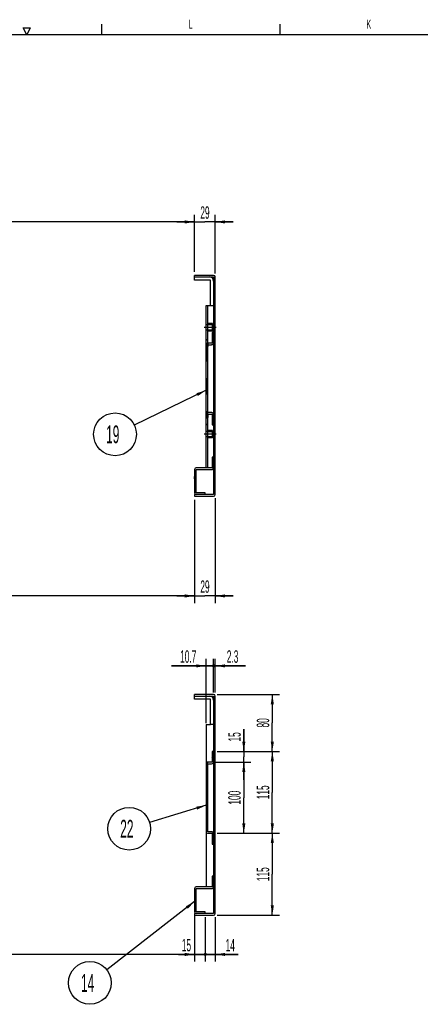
# Model space of a CAD drawing. Header units: millimetres. Extents: x 0 to 839, y 0 to 593.
# Tile 7 of 11: x 208 to 320, y 312 to 588. Entities that reach past the tile are written whole.
import ezdxf

# ---------------------------------------------------------------- set-up
doc = ezdxf.new("R2010")
doc.units = ezdxf.units.MM
doc.header["$LTSCALE"] = 46.255
doc.linetypes.add('CENTER', pattern=[0.6, 0.375, -0.075, 0.075, -0.075])
doc.linetypes.add('HIDDEN', pattern=[0.2, 0.1, -0.1])
doc.layers.get('0').update_dxf_attribs({"linetype": 'CONTINUOUS'})
for name, color, linetype in [('02___PRT_ALL_AXES', 7, 'CONTINUOUS'), ('3_DATUM_AXES', 7, 'CONTINUOUS'), ('ALL_AXIS', 7, 'CONTINUOUS'), ('ALL_ROUND', 7, 'CONTINUOUS'), ('DEFAULT_2', 8, 'HIDDEN')]:
    doc.layers.add(name, color=color, linetype=linetype)
doc.styles.get("Standard").update_dxf_attribs({"font": 'txt', "width": 0.5})
doc.styles.add('TEXTSTYLE_2', font='txt', dxfattribs={"width": 0.6})
doc.dimstyles.new('DIMSTYLE_4', dxfattribs={"dimtxt": 3.5, "dimasz": 2.76, "dimexe": 2, "dimexo": 1, "dimgap": 0.875, "dimtad": 1, "dimdec": 3, "dimlfac": 5, "dimdsep": 46, "dimtxsty": 'Standard', "dimblk": '_FILLED', "dimblk1": '_FILLED', "dimblk2": '_FILLED', "dimcen": 0.09, "dimadec": 3, "dimazin": 2, "dimtp": 0.3, "dimtm": 0.3, "dimtfac": 1, "dimtdec": 3, "dimtofl": 0, "dimtmove": 0, "dimatfit": 3, "dimldrblk": '_FILLED', "dimfxl": 0, "dimtolj": 1, "dimarcsym": 0})
doc.dimstyles.new('DIMSTYLE_5', dxfattribs={"dimtxt": 3.5, "dimasz": 2.76, "dimexe": 2, "dimexo": 1, "dimgap": 0.875, "dimtad": 1, "dimdec": 3, "dimlfac": 5, "dimdsep": 46, "dimtxsty": 'Standard', "dimblk": '_FILLED', "dimblk1": '_FILLED', "dimblk2": '_FILLED', "dimcen": 0.09, "dimadec": 3, "dimazin": 2, "dimtp": 0.1, "dimtm": 0.1, "dimtfac": 1, "dimtdec": 3, "dimtofl": 0, "dimtmove": 0, "dimatfit": 3, "dimldrblk": '_FILLED', "dimfxl": 0, "dimtolj": 1, "dimarcsym": 0})
doc.dimstyles.new('DIMSTYLE_6', dxfattribs={"dimtxt": 3.5, "dimasz": 2.76, "dimexe": 2, "dimexo": 1, "dimgap": 0.875, "dimtad": 1, "dimdec": 3, "dimlfac": 5, "dimdsep": 46, "dimtxsty": 'Standard', "dimblk": '_FILLED', "dimblk1": '_FILLED', "dimblk2": '_FILLED', "dimcen": 0.09, "dimadec": 3, "dimazin": 2, "dimtp": 0.2, "dimtm": 0.2, "dimtfac": 1, "dimtdec": 3, "dimtofl": 0, "dimtmove": 0, "dimatfit": 3, "dimldrblk": '_FILLED', "dimfxl": 0, "dimtolj": 1, "dimarcsym": 0})
doc.dimstyles.new('DIMSTYLE_8', dxfattribs={"dimtxt": 3.5, "dimasz": 2.76, "dimexe": 2, "dimexo": 1, "dimgap": 0.875, "dimtad": 1, "dimdec": 3, "dimlfac": 5, "dimdsep": 46, "dimtxsty": 'Standard', "dimblk": '_FILLED', "dimblk1": '_FILLED', "dimblk2": '_FILLED', "dimcen": 0.09, "dimadec": 3, "dimazin": 2, "dimtp": 0.8, "dimtm": 0.8, "dimtfac": 1, "dimtdec": 3, "dimtofl": 0, "dimtmove": 0, "dimatfit": 3, "dimldrblk": '_FILLED', "dimfxl": 0, "dimtolj": 1, "dimarcsym": 0})
doc.dimstyles.get("Standard").update_dxf_attribs({"dimtxt": 3.5, "dimasz": 2.76, "dimexe": 2, "dimexo": 1, "dimtad": 1, "dimdec": 3, "dimdsep": 46, "dimtxsty": 'Standard', "dimblk": '_FILLED', "dimblk1": '_FILLED', "dimblk2": '_FILLED', "dimcen": 0.09, "dimadec": 3, "dimazin": 2, "dimtol": 1, "dimtp": 0.001, "dimtm": 0.001, "dimtfac": 1, "dimtdec": 3, "dimtofl": 0, "dimtmove": 0, "dimatfit": 3, "dimldrblk": '_FILLED', "dimfxl": 0, "dimtolj": 1, "dimarcsym": 0})
pattern_1 = [(45, (0, 0), (-11.89354, 11.89354), [])]

# ---------------------------------------------------------------- blocks, each defined once
blk = doc.blocks.new('_FILLED')
at = {"color": 0, "linetype": 'ByBlock'}
blk.add_solid([(0, 0), (-1, 0.16), (-1, -0.16)], dxfattribs=at)
blk = doc.blocks.new('*D21')
at = {"color": 2, "linetype": 'Continuous'}
for p, q in [((263.44, 359.85), (280.92, 359.85)), ((278.92, 359.85), (278.92, 348.35)), ((278.92, 336.85), (278.92, 348.35)), ((263.46, 336.85), (280.92, 336.85))]:
    blk.add_line(p, q, dxfattribs=at)
at = {"color": 2, "linetype": 'Continuous', "xscale": 2.76, "yscale": 2.76, "zscale": 2.76}
for p, rotation in [((278.92, 359.85), 90), ((278.92, 336.85), 270)]:
    blk.add_blockref('_FILLED', p, dxfattribs=dict(at, rotation=rotation))
at = {"color": 2, "linetype": 'Continuous', "insert": (274.55, 348.35), "char_height": 3.5, "width": 5.25, "attachment_point": 2, "rotation": 90, "line_spacing_factor": 0.9}
blk.add_mtext('115', dxfattribs=at)
blk = doc.blocks.new('*D22')
at = {"color": 2, "linetype": 'Continuous'}
for p, q in [((263.46, 382.85), (280.92, 382.85)), ((278.92, 382.85), (278.92, 371.35)), ((278.92, 359.85), (278.92, 371.35)), ((263.44, 359.85), (280.92, 359.85))]:
    blk.add_line(p, q, dxfattribs=at)
at = {"color": 2, "linetype": 'Continuous', "xscale": 2.76, "yscale": 2.76, "zscale": 2.76}
for p, rotation in [((278.92, 382.85), 90), ((278.92, 359.85), 270)]:
    blk.add_blockref('_FILLED', p, dxfattribs=dict(at, rotation=rotation))
at = {"color": 2, "linetype": 'Continuous', "insert": (274.55, 371.35), "char_height": 3.5, "width": 5.25, "attachment_point": 2, "rotation": 90, "line_spacing_factor": 0.9}
blk.add_mtext('115', dxfattribs=at)
blk = doc.blocks.new('*D23')
at = {"color": 2, "linetype": 'Continuous'}
for p, q in [((263.46, 398.85), (280.92, 398.85)), ((278.92, 398.85), (278.92, 390.85)), ((278.92, 382.85), (278.92, 390.85)), ((263.46, 382.85), (280.92, 382.85))]:
    blk.add_line(p, q, dxfattribs=at)
at = {"color": 2, "linetype": 'Continuous', "xscale": 2.76, "yscale": 2.76, "zscale": 2.76}
for p, rotation in [((278.92, 398.85), 90), ((278.92, 382.85), 270)]:
    blk.add_blockref('_FILLED', p, dxfattribs=dict(at, rotation=rotation))
at = {"color": 2, "linetype": 'Continuous', "insert": (274.55, 390.85), "char_height": 3.5, "width": 3.5, "attachment_point": 2, "rotation": 90, "line_spacing_factor": 0.9}
blk.add_mtext('80', dxfattribs=at)
blk = doc.blocks.new('*D24')
at = {"color": 2, "linetype": 'Continuous'}
for p, q in [((263, 379.85), (272.92, 379.85)), ((270.92, 379.85), (270.92, 369.85)), ((270.92, 359.85), (270.92, 369.85)), ((263.44, 359.85), (272.92, 359.85))]:
    blk.add_line(p, q, dxfattribs=at)
at = {"color": 2, "linetype": 'Continuous', "xscale": 2.76, "yscale": 2.76, "zscale": 2.76}
for p, rotation in [((270.92, 379.85), 90), ((270.92, 359.85), 270)]:
    blk.add_blockref('_FILLED', p, dxfattribs=dict(at, rotation=rotation))
at = {"color": 2, "linetype": 'Continuous', "insert": (266.55, 369.85), "char_height": 3.5, "width": 5.25, "attachment_point": 2, "rotation": 90, "line_spacing_factor": 0.9}
blk.add_mtext('100', dxfattribs=at)
blk = doc.blocks.new('*D25')
at = {"color": 2, "linetype": 'Continuous'}
for p, q in [((270.92, 382.85), (270.92, 389.12)), ((270.92, 389.12), (270.92, 381.35)), ((263.46, 382.85), (272.92, 382.85)), ((263, 379.85), (272.92, 379.85)), ((270.92, 374.85), (270.92, 381.35)), ((270.92, 379.85), (270.92, 374.85))]:
    blk.add_line(p, q, dxfattribs=at)
at = {"color": 2, "linetype": 'Continuous', "xscale": 2.76, "yscale": 2.76, "zscale": 2.76}
for p, rotation in [((270.92, 382.85), 270), ((270.92, 379.85), 90)]:
    blk.add_blockref('_FILLED', p, dxfattribs=dict(at, rotation=rotation))
at = {"color": 2, "linetype": 'Continuous', "insert": (266.55, 385.62), "char_height": 3.5, "width": 3.5, "attachment_point": 1, "rotation": 90, "line_spacing_factor": 0.9}
blk.add_mtext('15', dxfattribs=at)
blk = doc.blocks.new('_DOT')
at = {"color": 0, "linetype": 'ByBlock'}
blk.add_line((-0.16, 0), (-1, 0), dxfattribs=at)
at = {"color": 0, "linetype": 'ByBlock', "const_width": 0.163}
blk.add_lwpolyline([(-0.08, 0, 1), (0.08, 0, 1)], format="xyb", close=True, dxfattribs=at)
blk = doc.blocks.new('*D26')
at = {"color": 2, "linetype": 'Continuous'}
for p, q in [((262.46, 406.85), (257.46, 406.85)), ((257.46, 406.85), (262.69, 406.85)), ((262.46, 399.39), (262.46, 408.85)), ((271.39, 406.85), (262.69, 406.85)), ((262.92, 399.39), (262.92, 408.85)), ((262.92, 406.85), (271.39, 406.85))]:
    blk.add_line(p, q, dxfattribs=at)
at = {"color": 2, "linetype": 'Continuous', "xscale": 2.76, "yscale": 2.76, "zscale": 2.76}
blk.add_blockref('_DOT', (262.46, 406.85), dxfattribs=at)
at = {"color": 2, "linetype": 'Continuous', "xscale": 2.76, "yscale": 2.76, "zscale": 2.76, "rotation": 180}
blk.add_blockref('_FILLED', (262.92, 406.85), dxfattribs=at)
at = {"color": 2, "linetype": 'Continuous', "insert": (266.14, 411.22), "char_height": 3.5, "width": 5.25, "attachment_point": 1, "line_spacing_factor": 0.9}
blk.add_mtext('2.3', dxfattribs=at)
blk = doc.blocks.new('*D27')
at = {"color": 2, "linetype": 'Continuous'}
for p, q in [((260.32, 406.85), (250.6, 406.85)), ((250.6, 406.85), (261.39, 406.85)), ((260.32, 390.79), (260.32, 408.85)), ((267.46, 406.85), (261.39, 406.85)), ((262.46, 399.39), (262.46, 408.85)), ((262.46, 406.85), (267.46, 406.85))]:
    blk.add_line(p, q, dxfattribs=at)
at = {"color": 2, "linetype": 'Continuous', "xscale": 2.76, "yscale": 2.76, "zscale": 2.76}
blk.add_blockref('_FILLED', (260.32, 406.85), dxfattribs=at)
at = {"color": 2, "linetype": 'Continuous', "xscale": 2.76, "yscale": 2.76, "zscale": 2.76, "rotation": 180}
blk.add_blockref('_DOT', (262.46, 406.85), dxfattribs=at)
at = {"color": 2, "linetype": 'Continuous', "insert": (257.6, 411.22), "char_height": 3.5, "width": 7, "attachment_point": 3, "line_spacing_factor": 0.9}
blk.add_mtext('10.7', dxfattribs=at)
blk = doc.blocks.new('*D36')
at = {"color": 2, "linetype": 'Continuous'}
for p, q in [((88.72, 453.48), (88.72, 424.48)), ((257.12, 453.48), (257.12, 424.48)), ((88.72, 426.48), (172.92, 426.48)), ((257.12, 426.48), (172.92, 426.48))]:
    blk.add_line(p, q, dxfattribs=at)
at = {"color": 2, "linetype": 'Continuous', "xscale": 2.76, "yscale": 2.76, "zscale": 2.76, "rotation": 180}
blk.add_blockref('_FILLED', (88.72, 426.48), dxfattribs=at)
at = {"color": 2, "linetype": 'Continuous', "xscale": 2.76, "yscale": 2.76, "zscale": 2.76}
blk.add_blockref('_FILLED', (257.12, 426.48), dxfattribs=at)
at = {"color": 2, "linetype": 'Continuous', "insert": (172.92, 430.86), "char_height": 3.5, "width": 5.25, "attachment_point": 2, "line_spacing_factor": 0.9}
blk.add_mtext('842', dxfattribs=at)
blk = doc.blocks.new('*D37')
at = {"color": 2, "linetype": 'Continuous'}
for p, q in [((257.12, 453.48), (257.12, 424.48)), ((262.92, 453.94), (262.92, 424.48)), ((257.12, 426.48), (252.12, 426.48)), ((252.12, 426.48), (260.02, 426.48)), ((267.92, 426.48), (260.02, 426.48)), ((262.92, 426.48), (267.92, 426.48))]:
    blk.add_line(p, q, dxfattribs=at)
at = {"color": 2, "linetype": 'Continuous', "xscale": 2.76, "yscale": 2.76, "zscale": 2.76}
blk.add_blockref('_FILLED', (257.12, 426.48), dxfattribs=at)
at = {"color": 2, "linetype": 'Continuous', "xscale": 2.76, "yscale": 2.76, "zscale": 2.76, "rotation": 180}
blk.add_blockref('_FILLED', (262.92, 426.48), dxfattribs=at)
at = {"color": 2, "linetype": 'Continuous', "insert": (260.02, 430.86), "char_height": 3.5, "width": 3.5, "attachment_point": 2, "line_spacing_factor": 0.9}
blk.add_mtext('29', dxfattribs=at)
blk = doc.blocks.new('*D68')
at = {"color": 2, "linetype": 'Continuous'}
for p, q in [((257.12, 337.25), (257.12, 323.85)), ((88.72, 336.77), (88.72, 323.85)), ((88.72, 325.85), (172.92, 325.85)), ((257.12, 325.85), (172.92, 325.85))]:
    blk.add_line(p, q, dxfattribs=at)
at = {"color": 2, "linetype": 'Continuous', "xscale": 2.76, "yscale": 2.76, "zscale": 2.76, "rotation": 180}
blk.add_blockref('_FILLED', (88.72, 325.85), dxfattribs=at)
at = {"color": 2, "linetype": 'Continuous', "xscale": 2.76, "yscale": 2.76, "zscale": 2.76}
blk.add_blockref('_FILLED', (257.12, 325.85), dxfattribs=at)
at = {"color": 2, "linetype": 'Continuous', "insert": (172.92, 330.22), "char_height": 3.5, "width": 5.25, "attachment_point": 2, "line_spacing_factor": 0.9}
blk.add_mtext('842', dxfattribs=at)
blk = doc.blocks.new('*D69')
at = {"color": 2, "linetype": 'Continuous'}
for p, q in [((257.12, 336.77), (257.12, 323.85)), ((260.12, 336.31), (260.12, 323.85)), ((257.12, 325.85), (252.62, 325.85)), ((252.62, 325.85), (258.62, 325.85)), ((265.12, 325.85), (258.62, 325.85)), ((260.12, 325.85), (265.12, 325.85))]:
    blk.add_line(p, q, dxfattribs=at)
at = {"color": 2, "linetype": 'Continuous', "xscale": 2.76, "yscale": 2.76, "zscale": 2.76}
blk.add_blockref('_FILLED', (257.12, 325.85), dxfattribs=at)
at = {"color": 2, "linetype": 'Continuous', "xscale": 2.76, "yscale": 2.76, "zscale": 2.76, "rotation": 180}
blk.add_blockref('_DOT', (260.12, 325.85), dxfattribs=at)
at = {"color": 2, "linetype": 'Continuous', "insert": (256.12, 330.22), "char_height": 3.5, "width": 3.5, "attachment_point": 3, "line_spacing_factor": 0.9}
blk.add_mtext('15', dxfattribs=at)
blk = doc.blocks.new('*D70')
at = {"color": 2, "linetype": 'Continuous'}
for p, q in [((260.12, 336.31), (260.12, 323.85)), ((262.92, 336.31), (262.92, 323.85)), ((260.12, 325.85), (255.12, 325.85)), ((255.12, 325.85), (261.52, 325.85)), ((269.32, 325.85), (261.52, 325.85)), ((262.92, 325.85), (269.32, 325.85))]:
    blk.add_line(p, q, dxfattribs=at)
at = {"color": 2, "linetype": 'Continuous', "xscale": 2.76, "yscale": 2.76, "zscale": 2.76}
blk.add_blockref('_DOT', (260.12, 325.85), dxfattribs=at)
at = {"color": 2, "linetype": 'Continuous', "xscale": 2.76, "yscale": 2.76, "zscale": 2.76, "rotation": 180}
blk.add_blockref('_FILLED', (262.92, 325.85), dxfattribs=at)
at = {"color": 2, "linetype": 'Continuous', "insert": (265.82, 330.22), "char_height": 3.5, "width": 3.5, "attachment_point": 1, "line_spacing_factor": 0.9}
blk.add_mtext('14', dxfattribs=at)
blk = doc.blocks.new('*D73')
at = {"color": 2, "linetype": 'Continuous'}
for p, q in [((88.72, 517.48), (88.72, 533.48)), ((257.12, 517.48), (257.12, 533.48)), ((88.72, 531.48), (172.92, 531.48)), ((257.12, 531.48), (172.92, 531.48))]:
    blk.add_line(p, q, dxfattribs=at)
at = {"color": 2, "linetype": 'Continuous', "xscale": 2.76, "yscale": 2.76, "zscale": 2.76, "rotation": 180}
blk.add_blockref('_FILLED', (88.72, 531.48), dxfattribs=at)
at = {"color": 2, "linetype": 'Continuous', "xscale": 2.76, "yscale": 2.76, "zscale": 2.76}
blk.add_blockref('_FILLED', (257.12, 531.48), dxfattribs=at)
at = {"color": 2, "linetype": 'Continuous', "insert": (172.92, 535.86), "char_height": 3.5, "width": 5.25, "attachment_point": 2, "line_spacing_factor": 0.9}
blk.add_mtext('842', dxfattribs=at)
blk = doc.blocks.new('*D74')
at = {"color": 2, "linetype": 'Continuous'}
for p, q in [((257.12, 517.48), (257.12, 533.48)), ((262.92, 517.02), (262.92, 533.48)), ((257.12, 531.48), (252.12, 531.48)), ((252.12, 531.48), (260.02, 531.48)), ((267.92, 531.48), (260.02, 531.48)), ((262.92, 531.48), (267.92, 531.48))]:
    blk.add_line(p, q, dxfattribs=at)
at = {"color": 2, "linetype": 'Continuous', "xscale": 2.76, "yscale": 2.76, "zscale": 2.76}
blk.add_blockref('_FILLED', (257.12, 531.48), dxfattribs=at)
at = {"color": 2, "linetype": 'Continuous', "xscale": 2.76, "yscale": 2.76, "zscale": 2.76, "rotation": 180}
blk.add_blockref('_FILLED', (262.92, 531.48), dxfattribs=at)
at = {"color": 2, "linetype": 'Continuous', "insert": (260.02, 535.86), "char_height": 3.5, "width": 3.5, "attachment_point": 2, "line_spacing_factor": 0.9}
blk.add_mtext('29', dxfattribs=at)
blk = doc.blocks.new('CUSTOM_BALLOON_Q_BL3', base_point=(234.78, 471.85))
at = {"color": 2, "linetype": 'Continuous'}
blk.add_circle((234.78, 471.85), 6, dxfattribs=at)
at = {"color": 2, "linetype": 'Continuous', "insert": (232.28, 474.35), "char_height": 5, "width": 5, "attachment_point": 1, "line_spacing_factor": 0.9}
blk.add_mtext('19', dxfattribs=at)
blk = doc.blocks.new('CUSTOM_BALLOON_Q_BL6', base_point=(238.74, 361.14))
at = {"color": 2, "linetype": 'Continuous'}
blk.add_circle((238.74, 361.14), 6, dxfattribs=at)
at = {"color": 2, "linetype": 'Continuous', "insert": (236.24, 363.64), "char_height": 5, "width": 5, "attachment_point": 1, "line_spacing_factor": 0.9}
blk.add_mtext('22', dxfattribs=at)
blk = doc.blocks.new('CUSTOM_BALLOON_Q_BL8', base_point=(227.72, 317.85))
at = {"color": 2, "linetype": 'Continuous'}
blk.add_circle((227.72, 317.85), 6, dxfattribs=at)
at = {"color": 2, "linetype": 'Continuous', "insert": (225.22, 320.35), "char_height": 5, "width": 5, "attachment_point": 1, "line_spacing_factor": 0.9}
blk.add_mtext('14', dxfattribs=at)

msp = doc.modelspace()

# ---------------------------------------------------------------- hatches: boundary and pattern name
at = {"linetype": 'Continuous'}
h = msp.add_hatch(dxfattribs=at)
h.set_pattern_fill('DEFAULT__10', color=2, scale=16.82, angle=45, style=0, pattern_type=0)
h.set_pattern_definition(pattern_1)
edge = h.paths.add_edge_path()
edge.add_line((257.12071, 454.4819), (262.46071, 454.4819))
edge.add_line((257.12071, 454.9419), (257.12071, 454.4819))
edge.add_line((262.46071, 454.9419), (257.12071, 454.9419))
edge.add_line((262.46071, 516.0219), (262.46071, 454.9419))
edge.add_line((257.12071, 516.0219), (262.46071, 516.0219))
edge.add_line((257.12071, 516.4819), (257.12071, 516.0219))
edge.add_line((262.46071, 516.4819), (257.12071, 516.4819))
edge.add_arc((262.46071, 516.0219), 0.46, 0, 90)
edge.add_line((262.92071, 454.9419), (262.92071, 516.0219))
edge.add_arc((262.46071, 454.9419), 0.46, 270, 360)
h = msp.add_hatch(dxfattribs=at)
h.set_pattern_fill('DEFAULT__17', color=2, scale=16.82, angle=45, style=0, pattern_type=0)
h.set_pattern_definition(pattern_1)
edge = h.paths.add_edge_path()
edge.add_line((257.12071, 516.0219), (261.26071, 516.0219))
edge.add_arc((261.26071, 514.8219), 1.2, 0, 90)
edge.add_line((262.46071, 514.8219), (262.46071, 508.0219))
edge.add_line((262.46071, 508.0219), (261.56071, 508.0219))
edge.add_line((261.56071, 508.0219), (261.56071, 515.1219))
edge.add_line((261.56071, 515.1219), (257.12071, 515.1219))
edge.add_line((257.12071, 515.1219), (257.12071, 516.0219))
h = msp.add_hatch(dxfattribs=at)
h.set_pattern_fill('DEFAULT__16', color=2, scale=16.82, angle=45, style=0, pattern_type=0)
h.set_pattern_definition(pattern_1)
edge = h.paths.add_edge_path()
edge.add_line((260.78071, 462.4819), (260.32071, 462.4819))
edge.add_line((260.32071, 462.4819), (260.32071, 471.12691))
edge.add_line((260.78071, 471.12691), (260.32071, 471.12691))
edge.add_line((260.78071, 462.4819), (260.78071, 471.12691))
edge = h.paths.add_edge_path()
edge.add_line((260.78071, 508.0219), (260.32071, 508.0219))
edge.add_line((260.78071, 502.63688), (260.78071, 508.0219))
edge.add_line((260.78071, 502.63688), (260.32071, 502.63688))
edge.add_line((260.32071, 502.63688), (260.32071, 508.0219))
edge = h.paths.add_edge_path()
edge.add_line((260.32071, 472.63688), (260.32071, 501.12691))
edge.add_line((260.78071, 501.12691), (260.32071, 501.12691))
edge.add_line((260.78071, 472.63688), (260.78071, 501.12691))
edge.add_line((260.78071, 472.63688), (260.32071, 472.63688))
h = msp.add_hatch(dxfattribs=at)
h.set_pattern_fill('DEFAULT__18', color=2, scale=22.70723, angle=325, style=0, pattern_type=0)
h.set_pattern_definition([(325, (0, 0), (13.0243, 18.6007), [])])
edge = h.paths.add_edge_path()
edge.add_line((262.14071, 500.84266), (262.14071, 502.92113))
edge.add_line((262.14071, 500.84266), (260.78071, 500.84266))
edge.add_line((260.78071, 500.84266), (260.78071, 502.92113))
edge.add_line((262.14071, 502.92113), (260.78071, 502.92113))
h = msp.add_hatch(dxfattribs=at)
h.set_pattern_fill('DEFAULT__19', color=2, scale=11.969768, angle=45, style=0, pattern_type=0)
h.set_pattern_definition([(45, (0, 0), (-8.4639, 8.4639), [])])
edge = h.paths.add_edge_path()
edge.add_line((262.14071, 470.84266), (262.14071, 472.92113))
edge.add_line((262.14071, 470.84266), (260.78071, 470.84266))
edge.add_line((260.78071, 470.84266), (260.78071, 472.92113))
edge.add_line((262.14071, 472.92113), (260.78071, 472.92113))
h = msp.add_hatch(dxfattribs=at)
h.set_pattern_fill('DEFAULT__13', color=2, scale=16.82, angle=45, style=0, pattern_type=0)
h.set_pattern_definition(pattern_1)
edge = h.paths.add_edge_path()
edge.add_line((262.46071, 462.4819), (257.58071, 462.4819))
edge.add_arc((262.00071, 462.4819), 0.46, 270, 360)
edge.add_line((257.58071, 462.0219), (262.00071, 462.0219))
edge.add_line((257.58071, 455.4019), (257.58071, 462.0219))
edge.add_line((260.12071, 455.4019), (257.58071, 455.4019))
edge.add_line((260.12071, 454.9419), (260.12071, 455.4019))
edge.add_line((257.58071, 454.9419), (260.12071, 454.9419))
edge.add_arc((257.58071, 455.4019), 0.46, 180, 270)
edge.add_line((257.12071, 462.0219), (257.12071, 455.4019))
edge.add_arc((257.58071, 462.0219), 0.46, 90, 180)
h = msp.add_hatch(dxfattribs=at)
h.set_pattern_fill('DEFAULT__21', color=2, scale=16.82, angle=45, style=0, pattern_type=0)
h.set_pattern_definition(pattern_1)
edge = h.paths.add_edge_path()
edge.add_line((257.12071, 336.84771), (262.46071, 336.84771))
edge.add_line((257.12071, 337.30771), (257.12071, 336.84771))
edge.add_line((262.46071, 337.30771), (257.12071, 337.30771))
edge.add_line((262.46071, 398.38771), (262.46071, 337.30771))
edge.add_line((257.12071, 398.38771), (262.46071, 398.38771))
edge.add_line((257.12071, 398.84771), (257.12071, 398.38771))
edge.add_line((262.46071, 398.84771), (257.12071, 398.84771))
edge.add_arc((262.46071, 398.38771), 0.46, 0, 90)
edge.add_line((262.92071, 337.30771), (262.92071, 398.38771))
edge.add_arc((262.46071, 337.30771), 0.46, 270, 360)
h = msp.add_hatch(dxfattribs=at)
h.set_pattern_fill('DEFAULT__28', color=2, scale=16.82, angle=45, style=0, pattern_type=0)
h.set_pattern_definition(pattern_1)
edge = h.paths.add_edge_path()
edge.add_line((257.12071, 398.38771), (261.26071, 398.38771))
edge.add_arc((261.26071, 397.18771), 1.2, 0, 90)
edge.add_line((262.46071, 397.18771), (262.46071, 390.38771))
edge.add_line((262.46071, 390.38771), (261.56071, 390.38771))
edge.add_line((261.56071, 390.38771), (261.56071, 397.48771))
edge.add_line((261.56071, 397.48771), (257.12071, 397.48771))
edge.add_line((257.12071, 397.48771), (257.12071, 398.38771))
h = msp.add_hatch(dxfattribs=at)
h.set_pattern_fill('DEFAULT__26', color=2, scale=16.82, angle=45, style=0, pattern_type=0)
h.set_pattern_definition(pattern_1)
edge = h.paths.add_edge_path()
edge.add_line((262.00071, 382.84771), (262.00071, 379.84771))
edge.add_line((262.46071, 382.84771), (262.00071, 382.84771))
edge.add_line((262.46071, 379.98771), (262.46071, 382.84771))
edge.add_arc((261.86071, 379.98771), 0.6, 270, 360)
edge.add_line((260.78071, 379.38771), (261.86071, 379.38771))
edge.add_line((260.78071, 360.30771), (260.78071, 379.38771))
edge.add_line((261.86071, 360.30771), (260.78071, 360.30771))
edge.add_arc((261.86071, 359.70771), 0.6, 13.4933988, 90)
edge.add_line((260.92071, 359.84771), (262.44415, 359.84771))
edge.add_arc((260.92071, 360.44771), 0.6, 180, 270)
edge.add_line((260.32071, 379.24771), (260.32071, 360.44771))
edge.add_arc((260.92071, 379.24771), 0.6, 90, 180)
edge.add_line((262.00071, 379.84771), (260.92071, 379.84771))
h = msp.add_hatch(dxfattribs=at)
h.set_pattern_fill('DEFAULT__24', color=2, scale=16.82, angle=45, style=0, pattern_type=0)
h.set_pattern_definition(pattern_1)
edge = h.paths.add_edge_path()
edge.add_line((262.00071, 347.84771), (262.00071, 344.84771))
edge.add_line((262.46071, 347.84771), (262.00071, 347.84771))
edge.add_line((262.46071, 344.84771), (262.46071, 347.84771))
edge.add_arc((262.00071, 344.84771), 0.46, 270, 360)
edge.add_line((257.58071, 344.38771), (262.00071, 344.38771))
edge.add_line((257.58071, 337.76771), (257.58071, 344.38771))
edge.add_line((260.12071, 337.76771), (257.58071, 337.76771))
edge.add_line((260.12071, 337.30771), (260.12071, 337.76771))
edge.add_line((257.58071, 337.30771), (260.12071, 337.30771))
edge.add_arc((257.58071, 337.76771), 0.46, 180, 270)
edge.add_line((257.12071, 344.38771), (257.12071, 337.76771))
edge.add_arc((257.58071, 344.38771), 0.46, 90, 180)
edge.add_line((262.00071, 344.84771), (257.58071, 344.84771))

# ---------------------------------------------------------------- linework, layer by layer
at = {"color": 2, "linetype": 'Continuous'}
for p, q in [((209.99999, 584), (208.99999, 585.99999)), ((208.99999, 585.99999), (211.00001, 585.99999)), ((211.00001, 585.99999), (209.99999, 584)), ((230.99999, 586.99999), (230.99999, 584)), ((281, 586.99999), (281, 584)), ((260.78071, 502.6819), (262.14071, 502.6819)), ((260.78071, 501.0819), (262.14071, 501.0819)), ((260.78071, 472.6819), (262.14071, 472.6819)), ((260.78071, 471.0819), (262.14071, 471.0819))]:
    msp.add_line(p, q, dxfattribs=at)
at = {"color": 7, "linetype": 'Continuous'}
for p, q in [((830.99999, 584), (25, 584)), ((262.46071, 516.4819), (257.12071, 516.4819)), ((257.12071, 515.1219), (257.12071, 516.4819)), ((257.12071, 516.0219), (262.46071, 516.0219)), ((261.56071, 515.1219), (257.12071, 515.1219)), ((261.56071, 508.0219), (261.56071, 515.1219)), ((262.46071, 516.0219), (262.46071, 454.9419)), ((262.92071, 454.9419), (262.92071, 516.0219)), ((260.32071, 508.0219), (262.46071, 508.0219)), ((260.32071, 462.4819), (260.32071, 508.0219)), ((260.78071, 462.4819), (260.78071, 508.0219)), ((260.78071, 502.63688), (260.32071, 502.63688)), ((260.78071, 501.12691), (260.32071, 501.12691)), ((262.14071, 502.92113), (260.78071, 502.92113)), ((262.14071, 500.84266), (260.78071, 500.84266)), ((262.14071, 500.84266), (262.14071, 502.92113)), ((262.14071, 472.92113), (260.78071, 472.92113)), ((262.14071, 470.84266), (262.14071, 472.92113)), ((260.78071, 472.63688), (260.32071, 472.63688)), ((260.78071, 471.12691), (260.32071, 471.12691)), ((262.14071, 470.84266), (260.78071, 470.84266)), ((257.12071, 462.0219), (257.12071, 455.4019)), ((262.46071, 462.4819), (257.58071, 462.4819)), ((257.58071, 462.0219), (262.00071, 462.0219)), ((257.58071, 455.4019), (257.58071, 462.0219)), ((262.46071, 454.9419), (257.12071, 454.9419)), ((257.12071, 454.9419), (257.12071, 454.4819)), ((257.12071, 454.4819), (262.46071, 454.4819)), ((260.12071, 455.4019), (257.58071, 455.4019)), ((260.12071, 454.9419), (260.12071, 455.4019)), ((262.46071, 398.84771), (257.12071, 398.84771)), ((257.12071, 397.48771), (257.12071, 398.84771)), ((257.12071, 398.38771), (262.46071, 398.38771)), ((262.46071, 398.38771), (262.46071, 337.30771)), ((262.92071, 337.30771), (262.92071, 398.38771)), ((261.56071, 397.48771), (257.12071, 397.48771)), ((261.56071, 390.38771), (261.56071, 397.48771)), ((262.46071, 390.38771), (261.56071, 390.38771)), ((262.46071, 382.84771), (262.00071, 382.84771)), ((262.00071, 382.84771), (262.00071, 379.84771)), ((260.32071, 379.24771), (260.32071, 360.44771)), ((260.78071, 379.38771), (261.86071, 379.38771)), ((260.78071, 360.30771), (260.78071, 379.38771)), ((262.00071, 379.84771), (260.92071, 379.84771)), ((261.86071, 360.30771), (260.78071, 360.30771)), ((260.92071, 359.84771), (262.44415, 359.84771)), ((262.00071, 359.84771), (262.00071, 356.84771)), ((262.00071, 356.84771), (262.46071, 356.84771)), ((262.46071, 347.84771), (262.00071, 347.84771)), ((262.00071, 347.84771), (262.00071, 344.84771)), ((257.12071, 344.38771), (257.12071, 337.76771)), ((262.00071, 344.84771), (257.58071, 344.84771)), ((257.58071, 344.38771), (262.00071, 344.38771)), ((257.58071, 337.76771), (257.58071, 344.38771)), ((262.46071, 337.30771), (257.12071, 337.30771)), ((257.12071, 337.30771), (257.12071, 336.84771)), ((260.12071, 337.76771), (257.58071, 337.76771)), ((260.12071, 337.30771), (260.12071, 337.76771)), ((257.12071, 336.84771), (262.46071, 336.84771))]:
    msp.add_line(p, q, dxfattribs=at)
for centre, radius, start, end in [((261.26071, 514.8219), 1.2, 0, 90), ((262.46071, 516.0219), 0.46, 0, 90), ((257.58071, 462.0219), 0.46, 90, 180), ((262.00071, 462.4819), 0.46, 270, 360), ((257.58071, 455.4019), 0.46, 180, 270), ((262.46071, 454.9419), 0.46, 270, 360), ((261.26071, 397.18771), 1.2, 0, 90), ((262.46071, 398.38771), 0.46, 0, 90), ((260.92071, 379.24771), 0.6, 90, 180), ((261.86071, 379.98771), 0.6, 270, 360), ((260.92071, 360.44771), 0.6, 180, 270), ((261.86071, 359.70771), 0.6, 13.4933988, 90), ((257.58071, 344.38771), 0.46, 90, 180), ((262.00071, 344.84771), 0.46, 270, 360), ((257.58071, 337.76771), 0.46, 180, 270), ((262.46071, 337.30771), 0.46, 270, 360)]:
    msp.add_arc(centre, radius, start, end, dxfattribs=at)
at = {"layer": '02___PRT_ALL_AXES', "color": 7, "linetype": 'CENTER'}
for p, q in [((263.14071, 501.8819), (259.78071, 501.8819)), ((263.14071, 471.8819), (259.78071, 471.8819))]:
    msp.add_line(p, q, dxfattribs=at)
at = {"layer": '3_DATUM_AXES', "color": 8, "linetype": 'HIDDEN'}
for p, q in [((257.12071, 459.35306), (257.12071, 460.01073)), ((257.58071, 459.35306), (257.58071, 460.01073))]:
    msp.add_line(p, q, dxfattribs=at)
at = {"layer": 'ALL_AXIS', "color": 8, "linetype": 'HIDDEN'}
for p, q in [((260.32071, 497.2119), (260.78071, 497.2119)), ((260.32071, 497.2119), (260.32071, 496.5519)), ((260.32071, 496.5519), (260.78071, 496.5519)), ((260.78071, 497.2119), (260.78071, 496.5519)), ((260.32071, 477.2119), (260.78071, 477.2119)), ((260.32071, 477.2119), (260.32071, 476.5519)), ((260.32071, 476.5519), (260.78071, 476.5519)), ((260.78071, 477.2119), (260.78071, 476.5519))]:
    msp.add_line(p, q, dxfattribs=at)
at = {"layer": 'ALL_ROUND', "color": 8, "linetype": 'HIDDEN'}
for p, q in [((262.46071, 497.6219), (262.46071, 500.4819)), ((260.32071, 496.8819), (260.32071, 478.0819)), ((260.78071, 497.0219), (261.86071, 497.0219)), ((262.00071, 497.4819), (260.92071, 497.4819)), ((261.86071, 477.9419), (260.78071, 477.9419)), ((260.92071, 477.4819), (262.00071, 477.4819)), ((262.46071, 474.4819), (262.46071, 477.3419))]:
    msp.add_line(p, q, dxfattribs=at)
at = {"layer": 'ALL_ROUND', "color": 7, "linetype": 'Continuous'}
for p, q in [((260.32071, 390.38771), (261.56071, 390.38771)), ((260.32071, 390.38771), (260.32071, 379.24771)), ((260.32071, 360.44771), (260.32071, 344.84771))]:
    msp.add_line(p, q, dxfattribs=at)
at = {"layer": 'ALL_ROUND', "color": 8, "linetype": 'HIDDEN'}
for centre, start, end in [((261.86071, 497.6219), 270, 360), ((260.92071, 496.8819), 90, 180), ((260.92071, 478.0819), 180, 270), ((261.86071, 477.3419), 0, 90)]:
    msp.add_arc(centre, 0.6, start, end, dxfattribs=at)
at = {"layer": 'DEFAULT_2', "color": 8, "linetype": 'HIDDEN'}
for p, q in [((262.14071, 502.63245), (260.78071, 502.63245)), ((262.14071, 501.13134), (260.78071, 501.13134)), ((262.46071, 500.4819), (262.00071, 500.4819)), ((262.00071, 500.4819), (262.00071, 497.4819)), ((260.32071, 497.2819), (260.78071, 497.2819)), ((260.78071, 497.2119), (260.32071, 497.2119)), ((260.78071, 496.5519), (260.32071, 496.5519)), ((260.32071, 496.4819), (260.78071, 496.4819)), ((260.32071, 477.2819), (260.78071, 477.2819)), ((260.78071, 477.2119), (260.32071, 477.2119)), ((260.78071, 476.5519), (260.32071, 476.5519)), ((260.32071, 476.4819), (260.78071, 476.4819)), ((262.00071, 477.4819), (262.00071, 474.4819)), ((262.00071, 474.4819), (262.46071, 474.4819)), ((262.14071, 472.63245), (260.78071, 472.63245)), ((262.14071, 471.13134), (260.78071, 471.13134)), ((262.46071, 465.4819), (262.00071, 465.4819)), ((262.00071, 465.4819), (262.00071, 462.4819)), ((257.12071, 460.0819), (257.58071, 460.0819)), ((257.12071, 460.0119), (257.58071, 460.0119)), ((257.12071, 459.3519), (257.58071, 459.3519)), ((257.12071, 459.2819), (257.58071, 459.2819))]:
    msp.add_line(p, q, dxfattribs=at)

# ---------------------------------------------------------------- block references
at = {"color": 2, "linetype": 'Continuous'}
for name, p in [('CUSTOM_BALLOON_Q_BL3', (234.77746, 471.85287)), ('CUSTOM_BALLOON_Q_BL6', (238.73669, 361.13863)), ('CUSTOM_BALLOON_Q_BL8', (227.72098, 317.84771))]:
    msp.add_blockref(name, p, dxfattribs=at)

# ---------------------------------------------------------------- texts
at = {"color": 2, "linetype": 'Continuous', "char_height": 2.5, "width": 1.5, "attachment_point": 2, "line_spacing_factor": 0.9, "style": 'TEXTSTYLE_2'}
for s, insert in [('L', (255.99999, 588.25)), ('K', (305.99999, 588.25))]:
    msp.add_mtext(s, dxfattribs=dict(at, insert=insert))

# ---------------------------------------------------------------- dimensions: what is measured, and where the dimension line sits
at = {"color": 2, "linetype": 'Continuous'}
for base, p1, p2, dimstyle, picture, middle in [((257.12071, 531.4819), (88.72071, 516.4819), (257.12071, 516.4819), 'DIMSTYLE_8', '*D73', (172.86603, 531.4819)), ((262.92071, 531.4819), (257.12071, 516.4819), (262.92071, 516.0219), 'DIMSTYLE_6', '*D74', (260.02071, 531.4819)), ((257.12071, 426.4819), (88.72071, 454.4819), (257.12071, 454.4819), 'DIMSTYLE_8', '*D36', (172.86603, 426.4819)), ((257.12071, 325.84771), (88.72071, 337.76771), (257.12071, 338.24771), 'DIMSTYLE_8', '*D68', (172.86603, 325.84771))]:
    dim = msp.add_linear_dim(base=base, p1=p1, p2=p2, dimstyle=dimstyle, dxfattribs=at)
    dim.commit()
    dim.dimension.update_dxf_attribs({"geometry": picture, "text_midpoint": middle, "dimtype": 160})
for base, p1, p2, angle, dimstyle, picture, middle in [((257.12071, 426.4819), (262.92071, 454.9419), (257.12071, 454.4819), 180, 'DIMSTYLE_6', '*D37', (260.02071, 426.4819)), ((278.92071, 398.84771), (262.46071, 382.84771), (262.46071, 398.84771), 90, 'DIMSTYLE_4', '*D23', (278.92071, 390.79303)), ((270.92071, 382.84771), (262.00071, 379.84771), (262.46071, 382.84771), 90, 'DIMSTYLE_6', '*D25', (270.92071, 387.64702)), ((278.92071, 382.84771), (262.44415, 359.84771), (262.46071, 382.84771), 90, 'DIMSTYLE_4', '*D22', (278.92071, 371.62115)), ((270.92071, 379.84771), (262.44415, 359.84771), (262.00071, 379.84771), 90, 'DIMSTYLE_4', '*D24', (270.92071, 370.06646)), ((278.92071, 359.84771), (262.46071, 336.84771), (262.44415, 359.84771), 90, 'DIMSTYLE_4', '*D21', (278.92071, 348.62115))]:
    dim = msp.add_linear_dim(base=base, p1=p1, p2=p2, angle=angle, dimstyle=dimstyle, dxfattribs=at)
    dim.commit()
    dim.dimension.update_dxf_attribs({"geometry": picture, "text_midpoint": middle, "dimtype": 160})
for base, p1, p2, dimstyle, override, picture, middle in [((260.32071, 406.84771), (262.46071, 398.38771), (260.32071, 389.78758), 'DIMSTYLE_6', {"dimblk1": 'DOT', "dimsah": 1}, '*D27', (254.31819, 406.84771)), ((262.46071, 406.84771), (262.92071, 398.38771), (262.46071, 398.38771), 'DIMSTYLE_5', {"dimblk2": 'DOT', "dimsah": 1}, '*D26', (268.82312, 406.84771)), ((260.12071, 325.84771), (262.92071, 337.30771), (260.12071, 337.30771), 'DIMSTYLE_6', {"dimblk2": 'DOT', "dimsah": 1}, '*D70', (267.83888, 325.84771))]:
    dim = msp.add_linear_dim(base=base, p1=p1, p2=p2, angle=180, dimstyle=dimstyle, override=override, dxfattribs=at)
    dim.commit()
    dim.dimension.update_dxf_attribs({"geometry": picture, "text_midpoint": middle, "dimtype": 160})
dim = msp.add_linear_dim(base=(260.12071, 325.84771), p1=(257.12071, 337.76771), p2=(260.12071, 337.30771), dimstyle='DIMSTYLE_6', override={"dimblk2": 'DOT', "dimsah": 1}, dxfattribs=at)
dim.commit()
dim.dimension.update_dxf_attribs({"geometry": '*D69', "text_midpoint": (254.63879, 325.84771), "dimtype": 160})

# ---------------------------------------------------------------- leaders
for points in [[(260.32071, 484.21093), (240.17855, 474.46597)], [(260.32071, 367.71637), (244.47609, 362.88772)], [(257.12071, 340.72869), (232.45596, 321.53281)]]:
    msp.add_leader(points, dimstyle='Standard', override={"dimtad": 0}, dxfattribs=at)

doc.saveas('drawing.dxf')
